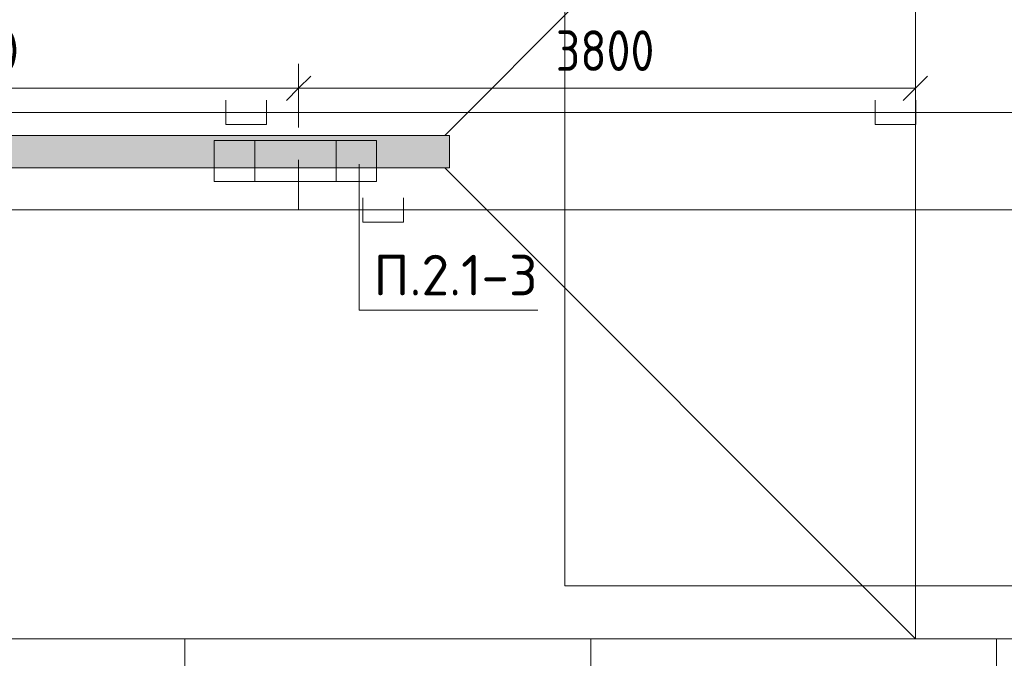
# Model space of a CAD drawing. Header units: millimetres. Extents: x -32229 to 170644, y -13689 to 125138.
# Tile 50 of 208: x 28917 to 34983, y 52830 to 56762. Entities that reach past the tile are written whole.
import ezdxf

# ---------------------------------------------------------------- set-up
doc = ezdxf.new("R2010")
doc.units = ezdxf.units.MM
for name, color, linetype, lineweight in [('A-ANNO-DIMS', 7, 'Continuous', 9), ('A-ANNO-DIMS-200', 7, 'Continuous', 9), ('A-ANNO-NOTE', 7, 'Continuous', 18), ('A-DETL-THIN', 7, 'Continuous', 9), ('A-DOOR', 7, 'Continuous', 18), ('A-FLOR', 7, 'Continuous', 18), ('C-PRKG', 7, 'Continuous', 18), ('G-ANNO-TEXT', 7, 'Continuous', 9), ('M-EQPM', 7, 'Continuous', 18)]:
    doc.layers.add(name, color=color, linetype=linetype, lineweight=lineweight)
doc.layers.add('A-DETL', color=7, linetype='Continuous', lineweight=9, true_color=0x00a600)
doc.styles.add('GOST Common_6', font='GOST_Common.ttf', dxfattribs={"width": 0.9, "height": 250})
doc.styles.add('ISOCPEUR', font='isocpeur.ttf', dxfattribs={"height": 250})
doc.dimstyles.new('ГОСТ_2_5_мм2', dxfattribs={"dimscale": 304.8, "dimtxt": 251.428749, "dimasz": 0.492126, "dimexe": 0.492126, "dimexo": 0.656168, "dimgap": 0.098425, "dimtad": 1, "dimdec": 0, "dimdsep": 46, "dimtxsty": 'GOST Common_6', "dimblk1": 'OBLIQUE', "dimblk2": 'OBLIQUE', "dimsah": 1, "dimcen": 0.09, "dimazin": 2, "dimtfac": 1, "dimtdec": 4, "dimtix": 1, "dimtmove": 0, "dimatfit": 3, "dimfxl": 1, "dimtvp": 1, "dimtolj": 1, "dimtzin": 0, "dimarcsym": 2})

# ---------------------------------------------------------------- blocks, each defined once
blk = doc.blocks.new('АР_Машиноместо - 4900x2400_М__5300х2500_-3113489--01 ЭО')
at = {"layer": 'C-PRKG', "color": 253, "lineweight": 13, "true_color": 0xaaaaaa}
for p, q in [((0, 0), (0, 5300)), ((2500, 0), (2500, 5300)), ((2500, 0), (0, 0))]:
    blk.add_line(p, q, dxfattribs=at)
blk = doc.blocks.new('АР_Машиноместо - 5300x2500_С-V13--01 ЭО')
at = {"layer": 'C-PRKG', "color": 253, "lineweight": 13, "true_color": 0xaaaaaa}
for p, q in [((2500, 0), (0, 0)), ((0, 0), (0, -5300)), ((2500, 0), (2500, -5300))]:
    blk.add_line(p, q, dxfattribs=at)
blk = doc.blocks.new('АР_Машиноместо - 4900x2400_М__5300х2500_-V38--01 ЭО')
at = {"layer": 'C-PRKG', "color": 253, "lineweight": 13, "true_color": 0xaaaaaa}
for q in [(0, 0), (2500, -5300)]:
    blk.add_line((2500, 0), q, dxfattribs=at)
blk = doc.blocks.new('АР_Лоток - 200х100h_ЛВ1-7513342--01 ЭО')
at = {"layer": 'M-EQPM', "lineweight": 13, "true_color": 0xf3f3f3}
blk.add_hatch(color=7, dxfattribs=at).paths.add_polyline_path([(17487.1, -100), (17685, -100), (17685, 100), (0, 100), (0, -100), (14718.7, -100)])
blk = doc.blocks.new('АР-Ворота сборка - Ворота секционные_5200х2600 _h_-7307873--01 ЭО')
at = {"layer": 'A-DOOR', "color": 253, "lineweight": 5, "true_color": 0xaaaaaa}
for p, q in [((2725, 2958.8), (-2475, 2958.8)), ((-2475, 2958.8), (-2475, -842.9))]:
    blk.add_line(p, q, dxfattribs=at)
blk = doc.blocks.new('Наметкина 10_РД_АР_П_rvt-1--01 ЭО')
at = {"layer": 'A-FLOR', "color": 253, "lineweight": 13, "true_color": 0xaaaaaa}
for p, q in [((34435.3, 58950), (31535.3, 56050)), ((34435.3, 58950), (34435.3, 52950)), ((34435.3, 58950), (34435.3, 52950)), ((12885.3, 56050), (31535.3, 56050)), ((31535.3, 56050), (31565.5, 56050)), ((31565.5, 56050), (31565.5, 55850)), ((12885.3, 55850), (31535.3, 55850)), ((31565.5, 55850), (31535.3, 55850)), ((31535.3, 55850), (34435.3, 52950)), ((34435.3, 52950), (27335.3, 52950)), ((35035.3, 52950), (27335.3, 52950)), ((34435.3, 52950), (35035.3, 52950))]:
    blk.add_line(p, q, dxfattribs=at)
at = {"layer": 'A-DOOR', "color": 253, "lineweight": 13, "true_color": 0xaaaaaa, "rotation": 89.9999999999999}
blk.add_blockref('АР-Ворота сборка - Ворота секционные_5200х2600 _h_-7307873--01 ЭО', (35235.3, 55750), dxfattribs=at)
at = {"layer": 'C-PRKG', "color": 253, "lineweight": 13, "true_color": 0xaaaaaa}
for name, p in [('АР_Машиноместо - 4900x2400_М__5300х2500_-V38--01 ЭО', (27435.3, 52950)), ('АР_Машиноместо - 5300x2500_С-V13--01 ЭО', (29935.3, 52950))]:
    blk.add_blockref(name, p, dxfattribs=at)
at = {"layer": 'C-PRKG', "color": 253, "lineweight": 13, "true_color": 0xaaaaaa, "rotation": 180}
blk.add_blockref('АР_Машиноместо - 4900x2400_М__5300х2500_-3113489--01 ЭО', (34935.3, 52950), dxfattribs=at)
at = {"layer": 'M-EQPM', "color": 253, "lineweight": 13, "true_color": 0xaaaaaa}
blk.add_blockref('АР_Лоток - 200х100h_ЛВ1-7513342--01 ЭО', (13880.5, 55950), dxfattribs=at)
blk = doc.blocks.new('DIMBLOCK248--01 ЭО')
at = {"layer": 'A-ANNO-DIMS-200'}
for p, q in [((30635.3, 56098.8), (30635.3, 56489.9)), ((26634.9, 56339.9), (26709.9, 56414.9)), ((26634.9, 56391.2), (26634.9, 56189.9)), ((26634.9, 56339.9), (26634.9, 56391.2)), ((30635.3, 56339.9), (30710.3, 56414.9)), ((26634.9, 56339.9), (26559.9, 56264.9)), ((26634.9, 56339.9), (30635.3, 56339.9)), ((30635.3, 56339.9), (30560.3, 56264.9)), ((30635.3, 56339.9), (30635.3, 56098.8))]:
    blk.add_line(p, q, dxfattribs=at)
at = {"layer": 'A-ANNO-DIMS-200', "color": 0, "insert": (28309.1, 56696.6), "char_height": 250, "width": 782.412, "attachment_point": 1, "line_spacing_factor": 1.022761, "style": 'GOST Common_6'}
blk.add_mtext('4000', dxfattribs=at)
blk = doc.blocks.new('_Oblique')
at = {"color": 0, "linetype": 'ByBlock', "lineweight": -2}
blk.add_line((-0.5, -0.5), (0.5, 0.5), dxfattribs=at)
blk = doc.blocks.new('DIMBLOCK249--01 ЭО')
at = {"layer": 'A-ANNO-DIMS-200'}
for p, q in [((30635.3, 56098.8), (30635.3, 56489.9)), ((34435.3, 56246), (34435.3, 56489.9)), ((30635.3, 56339.9), (30710.3, 56414.9)), ((34435.3, 56339.9), (34510.3, 56414.9)), ((30635.3, 56339.9), (30560.3, 56264.9)), ((30635.3, 56339.9), (34435.3, 56339.9)), ((30635.3, 56339.9), (30635.3, 56098.8)), ((34435.3, 56339.9), (34360.3, 56264.9)), ((34435.3, 56339.9), (34435.3, 56246))]:
    blk.add_line(p, q, dxfattribs=at)
at = {"layer": 'A-ANNO-DIMS-200', "color": 0, "insert": (32219.9, 56696.6), "char_height": 250, "width": 756.843, "attachment_point": 1, "line_spacing_factor": 1.022761, "style": 'GOST Common_6'}
blk.add_mtext('3800', dxfattribs=at)

msp = doc.modelspace()

# ---------------------------------------------------------------- linework, layer by layer
at = {"layer": 'A-ANNO-NOTE', "color": 5, "lineweight": 9, "true_color": 0x0000ff}
for p, q in [((30115.7, 56018.1), (31115.7, 56018.1)), ((30115.7, 55765.4), (30115.7, 56018.1)), ((30365.7, 55765.4), (30365.7, 56018.1)), ((30865.7, 56018.1), (30865.7, 55765.4)), ((31115.7, 56018.1), (31115.7, 55765.4)), ((31115.7, 55765.4), (30115.7, 55765.4))]:
    msp.add_line(p, q, dxfattribs=at)
at = {"layer": 'A-DETL', "color": 1, "true_color": 0xff0000}
for p, q in [((30187.9, 56266.2), (30187.9, 56116.2)), ((30437.9, 56116.2), (30437.9, 56266.2)), ((34187.9, 56266.2), (34187.9, 56116.2)), ((34437.9, 56116.2), (34437.9, 56266.2)), ((35585.3, 56191.2), (-11229.1, 56191.2)), ((30187.9, 56116.2), (30437.9, 56116.2)), ((34187.9, 56116.2), (34437.9, 56116.2))]:
    msp.add_line(p, q, dxfattribs=at)
at = {"layer": 'A-DETL', "color": 5, "true_color": 0x0000ff}
for p, q in [((30635.3, 55898.8), (30635.3, 55591.2)), ((31031.2, 55666.2), (31031.2, 55516.2)), ((31281.2, 55516.2), (31281.2, 55666.2)), ((44035.2, 55591.2), (-11289.1, 55591.2)), ((31031.2, 55516.2), (31281.2, 55516.2))]:
    msp.add_line(p, q, dxfattribs=at)
at = {"layer": 'A-DETL-THIN'}
for q in [(31009.4, 55871.6), (32109.4, 54974.1)]:
    msp.add_line((31009.4, 54974.1), q, dxfattribs=at)

# ---------------------------------------------------------------- block references
at = {"lineweight": 5}
msp.add_blockref('Наметкина 10_РД_АР_П_rvt-1--01 ЭО', (0, 0), dxfattribs=at)

# ---------------------------------------------------------------- texts
at = {"layer": 'G-ANNO-TEXT', "insert": (31097, 55314.4), "char_height": 250, "width": 1016.06, "attachment_point": 1, "line_spacing_factor": 1.139951, "style": 'ISOCPEUR'}
msp.add_mtext('\\pt600,1200,1800,2400,3000,3600,4200,4800,5400,6000,6600,7200,7800,8400,9000,9600,10200,10800,11400,12000,12600,13200,13800,14400,15000,15600,16200,16800,17400,18000,18600,19200;П.2.1-3', dxfattribs=at)

# ---------------------------------------------------------------- dimensions: what is measured, and where the dimension line sits
at = {"layer": 'A-ANNO-DIMS'}
for base, p1, p2, override, picture, middle in [((30635.3, 56339.9), (26634.9, 56191.2), (30635.3, 55898.8), {"dimpost": '<>', "dimfxl": 4011.032669}, 'DIMBLOCK248--01 ЭО', (28635.1, 56494.9)), ((34435.3, 56339.9), (30635.3, 55898.8), (34435.3, 56446), {"dimpost": '<>', "dimfxl": 3839.160857}, 'DIMBLOCK249--01 ЭО', (32535.3, 56494.9))]:
    dim = msp.add_linear_dim(base=base, p1=p1, p2=p2, dimstyle='ГОСТ_2_5_мм2', override=override, dxfattribs=at)
    dim.commit()
    dim.dimension.update_dxf_attribs({"geometry": picture, "text_midpoint": middle})

doc.saveas('drawing.dxf')
